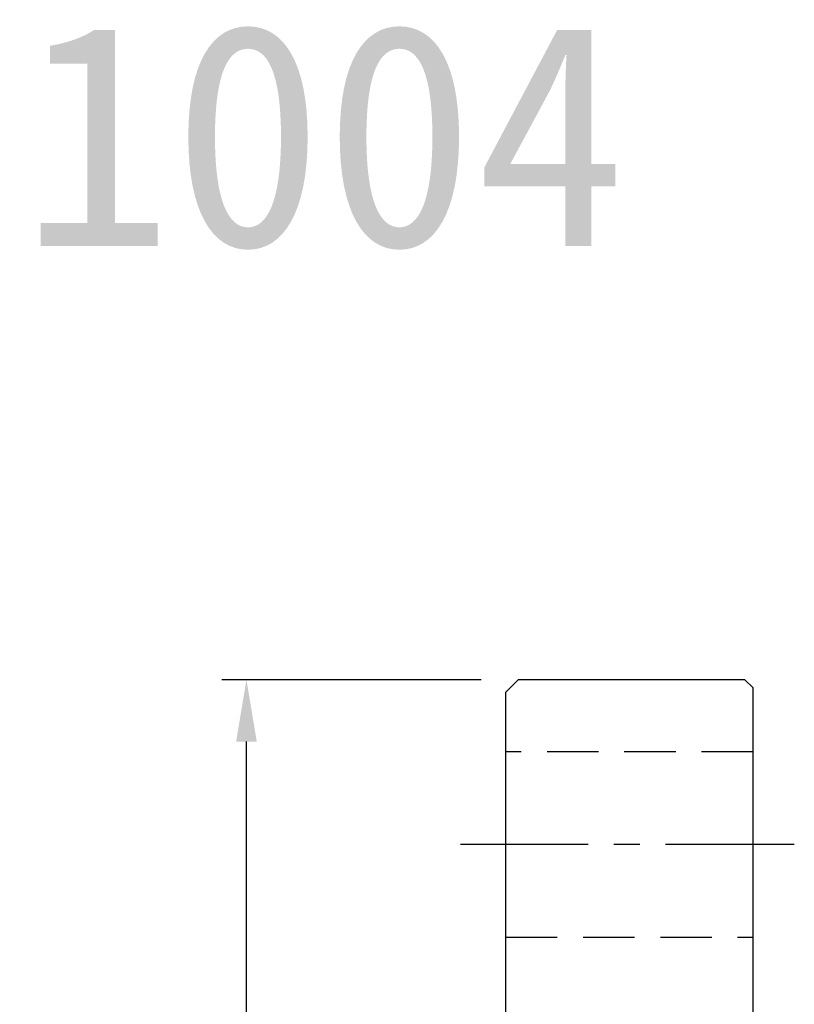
# Model space of a CAD drawing. Extents: x 36 to 141, y 71 to 133.
# Tile 47 of 47: x 89 to 107, y 109 to 133. Entities that reach past the tile are written whole.
import ezdxf

# ---------------------------------------------------------------- set-up
doc = ezdxf.new("R2010")
doc.units = 0
doc.header["$LTSCALE"] = 5
doc.header["$MEASUREMENT"] = 0
for name, pattern in [('CENTER', [2, 1.25, -0.25, 0.25, -0.25]), ('DASHED', [0.75, 0.5, -0.25]), ('HID-1', [1.5, 1, -0.5])]:
    doc.linetypes.add(name, pattern=pattern)
for name, color, linetype in [('CL', 1, 'CENTER'), ('DIM', 4, 'CONTINUOUS'), ('HID', 2, 'HID-1'), ('OUT', 3, 'CONTINUOUS')]:
    doc.layers.add(name, color=color, linetype=linetype)
doc.styles.add('DIM-7', font='SIMPLEX.shx', dxfattribs={"width": 0.7, "bigfont": 'chineset.shx'})
doc.styles.add('T', font='kaiu.ttf')
doc.dimstyles.new('CNS', dxfattribs={"dimtxt": 3.5, "dimasz": 2.5, "dimexe": 1, "dimexo": 1.5, "dimgap": 0.09, "dimtad": 0, "dimdsep": 46, "dimtxsty": 'DIM-7', "dimcen": 0.09, "dimclrd": 1, "dimclre": 1, "dimclrt": 4, "dimadec": 0, "dimazin": 0, "dimtfac": 1, "dimtix": 1, "dimtmove": 2, "dimatfit": 3, "dimfxl": 1, "dimtvp": 0.971429, "dimtolj": 1, "dimarcsym": 0})

# ---------------------------------------------------------------- blocks, each defined once
blk = doc.blocks.new('*D3')
at = {"layer": 'DIM', "color": 7, "lineweight": -2, "transparency": 16777216}
for p, q in [((99.711, 116.765), (93.419, 116.765)), ((94.019, 81.265), (94.019, 115.265)), ((99.711, 79.765), (93.419, 79.765))]:
    blk.add_line(p, q, dxfattribs=at)
at = {"layer": 'DIM', "color": 7, "transparency": 16777216}
for points in [[(93.769, 115.265), (94.269, 115.265), (94.019, 116.765)], [(93.769, 81.265), (94.269, 81.265), (94.019, 79.765)]]:
    blk.add_solid(points, dxfattribs=at)
at = {"layer": 'DIM', "color": 7, "transparency": 16777216, "insert": (92.489, 98.265), "char_height": 2.1, "attachment_point": 5, "rotation": 90, "style": 'DIM-7'}
blk.add_mtext('\\A1;%%C37', dxfattribs=at)

msp = doc.modelspace()

# ---------------------------------------------------------------- linework, layer by layer
at = {"layer": 'CL', "color": 7, "ltscale": 0.5}
msp.add_line((107.311, 112.765), (99.211, 112.765), dxfattribs=at)
at = {"layer": 'HID', "color": 7, "linetype": 'DASHED', "ltscale": 0.5}
for p, q in [((106.311, 115.015), (100.311, 115.015)), ((100.311, 110.515), (106.311, 110.515))]:
    msp.add_line(p, q, dxfattribs=at)
at = {"layer": 'OUT', "color": 7}
for p, q in [((100.611, 116.765), (100.311, 116.465)), ((106.111, 116.765), (100.611, 116.765)), ((106.111, 116.765), (106.311, 116.565)), ((100.311, 80.065), (100.311, 116.465)), ((106.311, 79.965), (106.311, 116.565))]:
    msp.add_line(p, q, dxfattribs=at)

# ---------------------------------------------------------------- texts
at = {"layer": 'DIM', "color": 7, "linetype": 'Continuous', "insert": (73.852, 132.69), "char_height": 5.4, "width": 1062.42911, "attachment_point": 1, "style": 'T'}
msp.add_mtext('SFK01004', dxfattribs=at)

# ---------------------------------------------------------------- dimensions: what is measured, and where the dimension line sits
at = {"layer": 'DIM', "color": 7}
dim = msp.add_linear_dim(base=(94.019, 116.765), p1=(100.611, 79.765), p2=(100.611, 116.765), angle=90, text='%%C<>', dimstyle='CNS', override={"dimscale": 0.6, "dimgap": 0.8, "dimtad": 1, "dimclrd": 7, "dimclre": 7, "dimclrt": 7, "dimtp": 0.05, "dimtm": 0.05, "dimtmove": 1}, dxfattribs=at)
dim.commit()
dim.dimension.update_dxf_attribs({"geometry": '*D3', "text_midpoint": (92.489, 98.265)})

doc.saveas('drawing.dxf')
